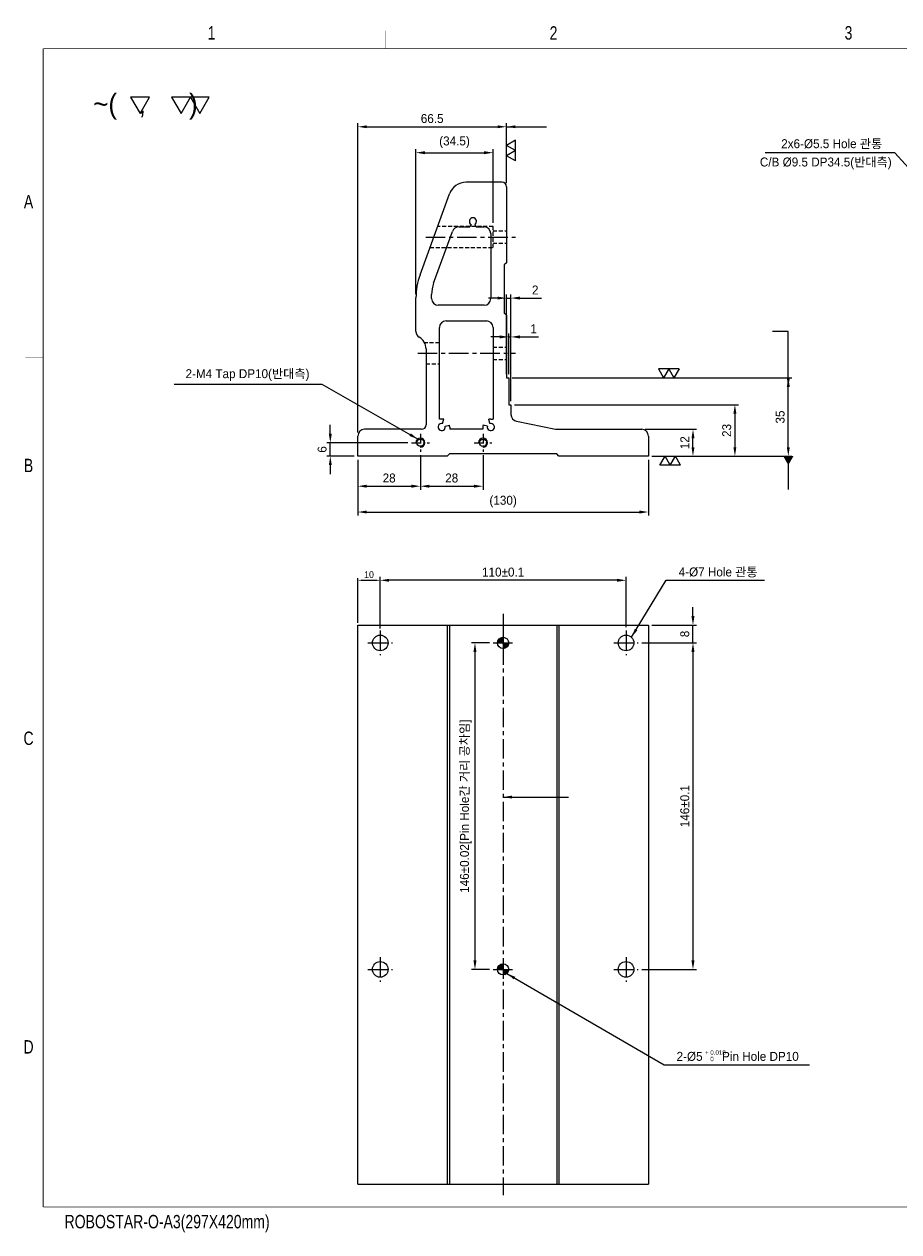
# Model space of a CAD drawing. Extents: x 1459 to 11977, y 582 to 6630.
# Tile 1 of 2: x 1459 to 1850, y 1095 to 1635. Entities that reach past the tile are written whole.
import ezdxf
from ezdxf.enums import TextEntityAlignment as Align

# ---------------------------------------------------------------- set-up
doc = ezdxf.new("R2010")
doc.units = 0
doc.header["$LTSCALE"] = 7
doc.header["$MEASUREMENT"] = 0
doc.linetypes.add('CENTER', pattern=[2, 1.25, -0.25, 0.25, -0.25])
doc.linetypes.add('HIDDEN', pattern=[0.375, 0.25, -0.125])
doc.layers.get('0').update_dxf_attribs({"linetype": 'CONTINUOUS'})
doc.layers.get('DEFPOINTS').update_dxf_attribs({"linetype": 'CONTINUOUS'})
for name, color, linetype in [('3', 4, 'CONTINUOUS'), ('CENTERLINE', 3, 'CENTER'), ('DIM', 4, 'CONTINUOUS'), ('DIMENSION', 4, 'CONTINUOUS'), ('HATCHLINE', 1, 'CONTINUOUS'), ('HIDDENLINE', 5, 'HIDDEN')]:
    doc.layers.add(name, color=color, linetype=linetype)
doc.styles.add('GHS', font='romans.shx', dxfattribs={"bigfont": 'ghs.shx'})
doc.styles.get("Standard").update_dxf_attribs({"font": 'Gulim.ttf'})
doc.dimstyles.new('A3', dxfattribs={"dimtxt": 3, "dimasz": 2, "dimexe": 1, "dimexo": 1, "dimgap": 1, "dimtad": 1, "dimdec": 4, "dimdsep": 46, "dimtxsty": 'Standard', "dimcen": 2.5, "dimclrd": 4, "dimclre": 4, "dimclrt": 9, "dimazin": 2, "dimtfac": 1, "dimtdec": 4, "dimtmove": 0, "dimatfit": 3, "dimfxl": 0, "dimtolj": 1, "dimarcsym": 0})
doc.dimstyles.new('ISO-25(x1.5)', dxfattribs={"dimscale": 1.6, "dimtxt": 2.5, "dimasz": 2.5, "dimexe": 1, "dimexo": 1, "dimgap": 1, "dimtad": 1, "dimdsep": 46, "dimtxsty": 'GHS', "dimcen": 0, "dimclrd": 256, "dimclre": 256, "dimclrt": 9, "dimadec": 0, "dimazin": 2, "dimtfac": 1, "dimtmove": 0, "dimatfit": 3, "dimfxl": 0, "dimlwd": -1, "dimlwe": -1, "dimarcsym": 0})
pattern_1 = [(45, (9399.4825, 8460.9779), (-0.224506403, 0.224506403), [])]

# ---------------------------------------------------------------- blocks, each defined once
blk = doc.blocks.new('A3-DJ')
at = {"const_width": 0.2}
for points in [[(30, 269), (410, 269)], [(30, 269), (30, 10)], [(30, 10), (410, 10)]]:
    blk.add_lwpolyline(points, dxfattribs=at)
at = {"layer": '3', "const_width": 0.05}
for points in [[(106.5, 273), (106.5, 269)], [(183, 273), (183, 269)], [(26, 200), (30, 200)], [(26, 149), (30, 149)], [(26, 80), (30, 80)]]:
    blk.add_lwpolyline(points, dxfattribs=at)
at = {"layer": '3', "width": 0.8}
for s, p in [('1', (67.68, 272.54)), ('2', (144.18, 272.54)), ('3', (210.18, 272.54)), ('A', (26.72, 234.81)), ('B', (26.72, 175.81)), ('C', (26.72, 114.81)), ('D', (26.72, 45.81)), ('ROBOSTAR-O-A3(297X420mm)', (57.72, 6.36))]:
    blk.add_text(s, height=3, dxfattribs=at).set_placement(p, align=Align.MIDDLE)
blk = doc.blocks.new('*D41')
at = {"layer": 'DEFPOINTS', "color": 0}
for p in [(1636.19, 1443.52), (1608.19, 1441.52), (1636.19, 1428.08)]:
    blk.add_point(p, dxfattribs=at)
at = {"layer": 'DIMENSION'}
for p, q in [((1608.19, 1439.92), (1608.19, 1426.48)), ((1636.19, 1441.92), (1636.19, 1426.48)), ((1612.19, 1428.08), (1632.19, 1428.08))]:
    blk.add_line(p, q, dxfattribs=at)
for points in [[(1612.19, 1428.75), (1612.19, 1427.41), (1608.19, 1428.08)], [(1632.19, 1428.75), (1632.19, 1427.41), (1636.19, 1428.08)]]:
    blk.add_solid(points, dxfattribs=at)
at = {"layer": 'DIMENSION', "color": 9, "insert": (1622.19, 1431.73), "char_height": 4, "attachment_point": 5}
blk.add_mtext('28', dxfattribs=at)
blk = doc.blocks.new('*D42')
at = {"layer": 'DEFPOINTS', "color": 0}
for p in [(1636.19, 1443.52), (1664.19, 1443.52), (1664.19, 1428.08)]:
    blk.add_point(p, dxfattribs=at)
at = {"layer": 'DIMENSION'}
for p, q in [((1636.19, 1441.92), (1636.19, 1426.48)), ((1664.19, 1441.92), (1664.19, 1426.48)), ((1640.19, 1428.08), (1660.19, 1428.08))]:
    blk.add_line(p, q, dxfattribs=at)
for points in [[(1640.19, 1428.75), (1640.19, 1427.41), (1636.19, 1428.08)], [(1660.19, 1428.75), (1660.19, 1427.41), (1664.19, 1428.08)]]:
    blk.add_solid(points, dxfattribs=at)
at = {"layer": 'DIMENSION', "color": 9, "insert": (1650.19, 1431.73), "char_height": 4, "attachment_point": 5}
blk.add_mtext('28', dxfattribs=at)
blk = doc.blocks.new('*D43')
at = {"layer": 'DEFPOINTS', "color": 0}
for p in [(1608.19, 1441.52), (1738.19, 1441.52), (1738.19, 1416.54)]:
    blk.add_point(p, dxfattribs=at)
at = {"layer": 'DIMENSION'}
for p, q in [((1608.19, 1439.92), (1608.19, 1414.94)), ((1738.19, 1439.92), (1738.19, 1414.94)), ((1612.19, 1416.54), (1734.19, 1416.54))]:
    blk.add_line(p, q, dxfattribs=at)
for points in [[(1612.19, 1417.21), (1612.19, 1415.87), (1608.19, 1416.54)], [(1734.19, 1417.21), (1734.19, 1415.87), (1738.19, 1416.54)]]:
    blk.add_solid(points, dxfattribs=at)
at = {"layer": 'DIMENSION', "color": 9, "insert": (1673.19, 1421.19), "char_height": 4, "attachment_point": 5}
blk.add_mtext('{\\f??|b0|i0|c0|p49;(}130{\\f??|b0|i0|c0|p49;)}', dxfattribs=at)
blk = doc.blocks.new('*D44')
at = {"layer": 'DEFPOINTS', "color": 0}
for p in [(1595.86, 1447.52), (1632.19, 1447.52), (1608.19, 1441.52)]:
    blk.add_point(p, dxfattribs=at)
at = {"layer": 'DIMENSION'}
for p, q in [((1595.86, 1451.52), (1595.86, 1455.52)), ((1630.59, 1447.52), (1594.26, 1447.52)), ((1595.86, 1441.52), (1595.86, 1447.52)), ((1606.59, 1441.52), (1594.26, 1441.52)), ((1595.86, 1437.52), (1595.86, 1433.52))]:
    blk.add_line(p, q, dxfattribs=at)
for points in [[(1595.19, 1451.52), (1596.52, 1451.52), (1595.86, 1447.52)], [(1595.19, 1437.52), (1596.52, 1437.52), (1595.86, 1441.52)]]:
    blk.add_solid(points, dxfattribs=at)
at = {"layer": 'DIMENSION', "color": 9, "insert": (1592.21, 1444.52), "char_height": 4, "attachment_point": 5, "rotation": 90}
blk.add_mtext('6', dxfattribs=at)
blk = doc.blocks.new('*D45')
at = {"layer": 'DEFPOINTS', "color": 0}
for p in [(1735.19, 1453.52), (1758.15, 1453.52), (1738.19, 1441.52)]:
    blk.add_point(p, dxfattribs=at)
at = {"layer": 'DIMENSION'}
for p, q in [((1736.79, 1453.52), (1759.75, 1453.52)), ((1758.15, 1445.52), (1758.15, 1449.52)), ((1739.79, 1441.52), (1759.75, 1441.52))]:
    blk.add_line(p, q, dxfattribs=at)
for points in [[(1757.48, 1449.52), (1758.82, 1449.52), (1758.15, 1453.52)], [(1757.48, 1445.52), (1758.82, 1445.52), (1758.15, 1441.52)]]:
    blk.add_solid(points, dxfattribs=at)
at = {"layer": 'DIMENSION', "color": 9, "insert": (1754.49, 1447.52), "char_height": 4, "attachment_point": 5, "rotation": 90}
blk.add_mtext('12', dxfattribs=at)
blk = doc.blocks.new('*D46')
at = {"layer": 'DEFPOINTS', "color": 0}
for p in [(1675.69, 1476.52), (1800.81, 1476.52), (1738.19, 1441.52)]:
    blk.add_point(p, dxfattribs=at)
at = {"layer": 'DIMENSION'}
for p, q in [((1677.29, 1476.52), (1802.41, 1476.52)), ((1800.81, 1445.52), (1800.81, 1472.52)), ((1739.79, 1441.52), (1802.41, 1441.52))]:
    blk.add_line(p, q, dxfattribs=at)
for points in [[(1800.14, 1472.52), (1801.48, 1472.52), (1800.81, 1476.52)], [(1800.14, 1445.52), (1801.48, 1445.52), (1800.81, 1441.52)]]:
    blk.add_solid(points, dxfattribs=at)
at = {"layer": 'DIMENSION', "color": 9, "insert": (1797.16, 1459.02), "char_height": 4, "attachment_point": 5, "rotation": 90}
blk.add_mtext('35', dxfattribs=at)
blk = doc.blocks.new('SF21', base_point=(-8814, -6360.99))
at = {"layer": 'DIMENSION'}
for p, q in [((-8814, -6359.99), (-8813.42, -6360.99)), ((-8814, -6359.99), (-8812.84, -6359.99)), ((-8812.84, -6359.99), (-8813.42, -6360.99)), ((-8812.84, -6359.99), (-8812.26, -6360.99)), ((-8812.84, -6359.99), (-8811.69, -6359.99)), ((-8811.69, -6359.99), (-8812.26, -6360.99))]:
    blk.add_line(p, q, dxfattribs=at)
blk = doc.blocks.new('*D47')
at = {"layer": 'DEFPOINTS', "color": 0}
for p in [(1676.69, 1512.21), (1674.69, 1476.52), (1676.69, 1464.52)]:
    blk.add_point(p, dxfattribs=at)
at = {"layer": 'DIMENSION'}
for p, q in [((1670.69, 1512.21), (1666.69, 1512.21)), ((1674.69, 1478.12), (1674.69, 1513.81)), ((1674.69, 1512.21), (1676.69, 1512.21)), ((1676.69, 1466.12), (1676.69, 1513.81)), ((1680.69, 1512.21), (1690.38, 1512.21))]:
    blk.add_line(p, q, dxfattribs=at)
for points in [[(1670.69, 1512.88), (1670.69, 1511.55), (1674.69, 1512.21)], [(1680.69, 1512.88), (1680.69, 1511.55), (1676.69, 1512.21)]]:
    blk.add_solid(points, dxfattribs=at)
at = {"layer": 'DIMENSION', "color": 9, "insert": (1687.54, 1515.82), "char_height": 4, "attachment_point": 5}
blk.add_mtext('2', dxfattribs=at)
blk = doc.blocks.new('*D48')
at = {"layer": 'DEFPOINTS', "color": 0}
for p in [(1668.69, 1577.23), (1668.69, 1544.27), (1634.19, 1512.34)]:
    blk.add_point(p, dxfattribs=at)
at = {"layer": 'DIMENSION'}
for p, q in [((1634.19, 1513.94), (1634.19, 1578.83)), ((1638.19, 1577.23), (1664.69, 1577.23)), ((1668.69, 1545.87), (1668.69, 1578.83))]:
    blk.add_line(p, q, dxfattribs=at)
for points in [[(1638.19, 1577.9), (1638.19, 1576.56), (1634.19, 1577.23)], [(1664.69, 1577.9), (1664.69, 1576.56), (1668.69, 1577.23)]]:
    blk.add_solid(points, dxfattribs=at)
at = {"layer": 'DIMENSION', "color": 9, "insert": (1651.44, 1581.88), "char_height": 4, "attachment_point": 5}
blk.add_mtext('{\\f??|b0|i0|c0|p49;(}34.5{\\f??|b0|i0|c0|p49;)}', dxfattribs=at)
blk = doc.blocks.new('*D49')
at = {"layer": 'DEFPOINTS', "color": 0}
for p in [(1674.69, 1588.82), (1674.69, 1562.02), (1608.19, 1450.52)]:
    blk.add_point(p, dxfattribs=at)
at = {"layer": 'DIMENSION'}
for p, q in [((1608.19, 1452.12), (1608.19, 1590.42)), ((1612.19, 1588.82), (1670.69, 1588.82)), ((1674.69, 1563.62), (1674.69, 1590.42))]:
    blk.add_line(p, q, dxfattribs=at)
for points in [[(1612.19, 1589.48), (1612.19, 1588.15), (1608.19, 1588.82)], [(1670.69, 1589.48), (1670.69, 1588.15), (1674.69, 1588.82)]]:
    blk.add_solid(points, dxfattribs=at)
at = {"layer": 'DIMENSION', "color": 9, "insert": (1641.44, 1592.47), "char_height": 4, "attachment_point": 5}
blk.add_mtext('66.5', dxfattribs=at)
blk = doc.blocks.new('*D50')
at = {"layer": 'DEFPOINTS', "color": 0}
for p in [(1618.19, 1386), (1618.19, 1363.5), (1728.19, 1363.5)]:
    blk.add_point(p, dxfattribs=at)
at = {"layer": 'DIMENSION'}
for p, q in [((1618.19, 1365.1), (1618.19, 1387.6)), ((1724.19, 1386), (1622.19, 1386)), ((1728.19, 1365.1), (1728.19, 1387.6))]:
    blk.add_line(p, q, dxfattribs=at)
for points in [[(1622.19, 1386.67), (1622.19, 1385.34), (1618.19, 1386)], [(1724.19, 1386.67), (1724.19, 1385.34), (1728.19, 1386)]]:
    blk.add_solid(points, dxfattribs=at)
at = {"layer": 'DIMENSION', "color": 9, "insert": (1673.19, 1389.66), "char_height": 4, "attachment_point": 5}
blk.add_mtext('110±0.1', dxfattribs=at)
blk = doc.blocks.new('*D51')
at = {"layer": 'DEFPOINTS', "color": 0}
for p in [(1738.19, 1366), (1758.15, 1366), (1733.69, 1358)]:
    blk.add_point(p, dxfattribs=at)
at = {"layer": 'DIMENSION'}
for p, q in [((1758.15, 1370), (1758.15, 1374)), ((1739.79, 1366), (1759.75, 1366)), ((1758.15, 1358), (1758.15, 1366)), ((1735.29, 1358), (1759.75, 1358)), ((1758.15, 1354), (1758.15, 1350))]:
    blk.add_line(p, q, dxfattribs=at)
for points in [[(1757.48, 1370), (1758.82, 1370), (1758.15, 1366)], [(1757.48, 1354), (1758.82, 1354), (1758.15, 1358)]]:
    blk.add_solid(points, dxfattribs=at)
at = {"layer": 'DIMENSION', "color": 9, "insert": (1754.5, 1362), "char_height": 4, "attachment_point": 5, "rotation": 90}
blk.add_mtext('8', dxfattribs=at)
blk = doc.blocks.new('*D52')
at = {"layer": 'DEFPOINTS', "color": 0}
for p in [(1733.69, 1358), (1733.69, 1212), (1758.15, 1212)]:
    blk.add_point(p, dxfattribs=at)
at = {"layer": 'DIMENSION'}
for p, q in [((1735.29, 1358), (1759.75, 1358)), ((1758.15, 1354), (1758.15, 1216)), ((1735.29, 1212), (1759.75, 1212))]:
    blk.add_line(p, q, dxfattribs=at)
for points in [[(1757.48, 1354), (1758.82, 1354), (1758.15, 1358)], [(1757.48, 1216), (1758.82, 1216), (1758.15, 1212)]]:
    blk.add_solid(points, dxfattribs=at)
at = {"layer": 'DIMENSION', "color": 9, "insert": (1754.49, 1285), "char_height": 4, "attachment_point": 5, "rotation": 90}
blk.add_mtext('146±0.1', dxfattribs=at)
blk = doc.blocks.new('*D53')
at = {"layer": 'DEFPOINTS', "color": 0}
for p in [(1668.69, 1358), (1660.6, 1212), (1668.69, 1212)]:
    blk.add_point(p, dxfattribs=at)
at = {"layer": 'DIMENSION'}
for p, q in [((1667.09, 1358), (1659, 1358)), ((1660.6, 1354), (1660.6, 1216)), ((1667.09, 1212), (1659, 1212))]:
    blk.add_line(p, q, dxfattribs=at)
for points in [[(1659.93, 1354), (1661.26, 1354), (1660.6, 1358)], [(1659.93, 1216), (1661.26, 1216), (1660.6, 1212)]]:
    blk.add_solid(points, dxfattribs=at)
at = {"layer": 'DIMENSION', "color": 9, "insert": (1656.49, 1285), "char_height": 4, "attachment_point": 5, "rotation": 90}
blk.add_mtext('146%%p0.02[Pin Hole간 거리 공차임]', dxfattribs=at)
blk = doc.blocks.new('*D57')
at = {"layer": 'DEFPOINTS', "color": 0}
for p in [(1676.69, 1494.84), (1675.69, 1476.52), (1676.69, 1464.52)]:
    blk.add_point(p, dxfattribs=at)
at = {"layer": 'DIMENSION'}
for p, q in [((1675.69, 1478.12), (1675.69, 1496.44)), ((1676.69, 1466.12), (1676.69, 1496.44)), ((1671.69, 1494.84), (1667.69, 1494.84)), ((1675.69, 1494.84), (1676.69, 1494.84)), ((1680.69, 1494.84), (1688.95, 1494.84))]:
    blk.add_line(p, q, dxfattribs=at)
for points in [[(1671.69, 1495.51), (1671.69, 1494.17), (1675.69, 1494.84)], [(1680.69, 1495.51), (1680.69, 1494.17), (1676.69, 1494.84)]]:
    blk.add_solid(points, dxfattribs=at)
at = {"layer": 'DIMENSION', "color": 9, "insert": (1686.82, 1498.5), "char_height": 4, "attachment_point": 5}
blk.add_mtext('1', dxfattribs=at)
blk = doc.blocks.new('*D58')
at = {"layer": 'DEFPOINTS', "color": 0}
for p in [(1676.69, 1464.52), (1738.19, 1441.52), (1776.91, 1441.52)]:
    blk.add_point(p, dxfattribs=at)
at = {"layer": 'DIMENSION'}
for p, q in [((1678.29, 1464.52), (1778.51, 1464.52)), ((1776.91, 1460.52), (1776.91, 1445.52)), ((1739.79, 1441.52), (1778.51, 1441.52))]:
    blk.add_line(p, q, dxfattribs=at)
for points in [[(1776.24, 1460.52), (1777.57, 1460.52), (1776.91, 1464.52)], [(1776.24, 1445.52), (1777.57, 1445.52), (1776.91, 1441.52)]]:
    blk.add_solid(points, dxfattribs=at)
at = {"layer": 'DIMENSION', "color": 9, "insert": (1773.26, 1453.02), "char_height": 4, "attachment_point": 5, "rotation": 90}
blk.add_mtext('23', dxfattribs=at)
blk = doc.blocks.new('*D59')
at = {"color": 4, "lineweight": -2}
for p, q in [((1608.19, 1367), (1608.19, 1387)), ((1610.19, 1386), (1616.19, 1386)), ((1618.19, 1364.5), (1618.19, 1387))]:
    blk.add_line(p, q, dxfattribs=at)
at = {"color": 4}
for points in [[(1610.19, 1386.34), (1610.19, 1385.67), (1608.19, 1386)], [(1616.19, 1386.34), (1616.19, 1385.67), (1618.19, 1386)]]:
    blk.add_solid(points, dxfattribs=at)
at = {"layer": 'DEFPOINTS', "color": 0}
for p in [(1618.19, 1386), (1608.19, 1366), (1618.19, 1363.5)]:
    blk.add_point(p, dxfattribs=at)
at = {"color": 9, "insert": (1613.19, 1388.55), "char_height": 3, "attachment_point": 5}
blk.add_mtext('\\A1;10', dxfattribs=at)

msp = doc.modelspace()

# ---------------------------------------------------------------- hatches: boundary and pattern name
at = {"layer": 'HATCHLINE'}
h = msp.add_hatch(dxfattribs=at)
h.set_pattern_fill('ANSI31', color=256, scale=0.1, style=0)
h.set_pattern_definition(pattern_1)
h.paths.add_polyline_path([(1673.19391, 1360.50472, 0.414213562), (1670.69391, 1358.00472), (1673.19391, 1358.00472)])
h.paths.add_polyline_path([(1673.19391, 1358.00472), (1673.19391, 1355.50472, 0.414213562), (1675.69391, 1358.00472)])
h = msp.add_hatch(dxfattribs=at)
h.set_pattern_fill('ANSI31', color=256, scale=0.1, style=0)
h.set_pattern_definition(pattern_1)
h.paths.add_polyline_path([(1673.19391, 1214.50472, 0.414213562), (1670.69391, 1212.00472), (1673.19391, 1212.00472)])
h.paths.add_polyline_path([(1673.19391, 1212.00472), (1673.19391, 1209.50472, 0.414213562), (1675.69391, 1212.00472)])

# ---------------------------------------------------------------- linework, layer by layer
for p, q in [((1672.69391, 1564.02191), (1656.67975, 1564.02191)), ((1674.69391, 1562.02191), (1674.69391, 1528.02191)), ((1636.00313, 1522.60381), (1649.16221, 1558.75807)), ((1658.89391, 1545.13627), (1658.25054, 1544.02191)), ((1660.49391, 1545.13627), (1661.13729, 1544.02191)), ((1642.09852, 1518.88412), (1650.52947, 1542.04797)), ((1653.34855, 1544.02191), (1658.25054, 1544.02191)), ((1661.13729, 1544.02191), (1664.69391, 1544.02191)), ((1667.69391, 1541.02191), (1667.69391, 1512.02191)), ((1674.69391, 1528.02191), (1673.69391, 1527.02191)), ((1673.69391, 1527.02191), (1673.69391, 1505.52191)), ((1674.69391, 1528.02191), (1674.69391, 1528.02191)), ((1634.19391, 1497.31614), (1634.19391, 1512.34321)), ((1641.19391, 1512.02191), (1641.19391, 1513.75382)), ((1664.69391, 1509.02191), (1644.19391, 1509.02191)), ((1647.69391, 1502.02191), (1665.69391, 1502.02191)), ((1674.69391, 1504.52191), (1673.69391, 1505.52191)), ((1674.69391, 1504.52191), (1674.69391, 1476.52191)), ((1644.69391, 1458.12191), (1644.69391, 1499.02191)), ((1668.69391, 1499.02191), (1668.69391, 1458.12191)), ((1638.69391, 1489.52191), (1638.69391, 1455.52191)), ((1674.69391, 1476.52191), (1675.69391, 1476.52191)), ((1675.69391, 1476.52191), (1675.69391, 1464.52191)), ((1675.69391, 1464.52191), (1676.69391, 1464.52191)), ((1676.69391, 1464.52191), (1676.69391, 1460.08801)), ((1636.69391, 1453.52191), (1611.19391, 1453.52191)), ((1645.69391, 1458.12191), (1644.69391, 1458.12191)), ((1646.10802, 1456.06739), (1646.62566, 1457.99924)), ((1647.23939, 1454.93602), (1649.17125, 1455.45366)), ((1649.29391, 1454.52191), (1649.29391, 1453.52191)), ((1664.09391, 1453.52191), (1649.29391, 1453.52191)), ((1664.09391, 1454.52191), (1664.09391, 1453.52191)), ((1666.14843, 1454.93602), (1664.21658, 1455.45366)), ((1667.2798, 1456.06739), (1666.76216, 1457.99924)), ((1667.69391, 1458.12191), (1668.69391, 1458.12191)), ((1679.22901, 1457.12425), (1696.69391, 1453.52191)), ((1696.69391, 1453.52191), (1735.19391, 1453.52191)), ((1608.19391, 1441.52191), (1608.19391, 1450.52191)), ((1738.19391, 1450.52191), (1738.19391, 1441.52191)), ((1649.19391, 1442.52191), (1648.19391, 1441.52191)), ((1697.19391, 1442.52191), (1649.19391, 1442.52191)), ((1698.19391, 1441.52191), (1697.19391, 1442.52191)), ((1648.19391, 1441.52191), (1608.19391, 1441.52191)), ((1738.19391, 1441.52191), (1698.19391, 1441.52191)), ((1608.19391, 1366.00472), (1738.19391, 1366.00472)), ((1608.19391, 1116.00472), (1608.19391, 1366.00472)), ((1648.19391, 1366.00472), (1648.19391, 1116.00472)), ((1649.19391, 1366.00472), (1649.19391, 1116.00472)), ((1697.19391, 1366.00472), (1697.19391, 1116.00472)), ((1698.19391, 1366.00472), (1698.19391, 1116.00472)), ((1738.19391, 1366.00472), (1738.19391, 1116.00472)), ((1608.19391, 1116.00472), (1738.19391, 1116.00472))]:
    msp.add_line(p, q)
for centre, radius in [((1636.19391, 1447.52191), 1.62111), ((1664.19391, 1447.52191), 1.62111), ((1618.19391, 1358.00472), 3.5), ((1728.19391, 1358.00472), 3.5), ((1673.19391, 1358.00472), 2.5), ((1618.19391, 1212.00472), 3.5), ((1728.19391, 1212.00472), 3.5), ((1673.19391, 1212.00472), 2.5)]:
    msp.add_circle(centre, radius)
for centre, radius, start, end in [((1656.67975, 1556.02191), 8, 90, 160), ((1672.69391, 1562.02191), 2, 0, 90), ((1659.69391, 1546.52191), 1.6, 300, 240), ((1653.34855, 1541.02191), 3, 90, 160), ((1664.69391, 1541.02191), 3, 0, 90), ((1664.19391, 1512.34321), 30, 160, 180), ((1656.19391, 1513.75382), 15, 160, 180), ((1644.19391, 1512.02191), 3, 180, 270), ((1664.69391, 1512.02191), 3, 270, 0), ((1647.69391, 1499.02191), 3, 90, 180), ((1665.69391, 1499.02191), 3, 0, 90), ((1637.19391, 1497.31614), 3, 180, 240), ((1632.69391, 1489.52191), 6, 0, 60), ((1679.69391, 1460.08801), 3, 180, 261.085073), ((1611.19391, 1450.52191), 3, 90, 180), ((1636.69391, 1455.52191), 2, 270, 0), ((1645.69391, 1454.52191), 1.6, 75, 15), ((1645.69391, 1454.52191), 3.6, 75, 90), ((1645.69391, 1454.52191), 3.6, 0, 15), ((1667.69391, 1454.52191), 3.6, 165, 180), ((1667.69391, 1454.52191), 1.6, 165, 105), ((1667.69391, 1454.52191), 3.6, 90, 105), ((1735.19391, 1450.52191), 3, 0, 90)]:
    msp.add_arc(centre, radius, start, end)
at = {"layer": '3'}
for centre in [(1636.19391, 1447.52191), (1664.19391, 1447.52191)]:
    msp.add_arc(centre, 2, 270, 180, dxfattribs=at)
at = {"layer": 'CENTERLINE'}
for p, q in [((1638.55564, 1539.52191), (1678.69391, 1539.52191)), ((1634.96196, 1487.52191), (1678.69391, 1487.52191)), ((1673.19391, 1371.00472), (1673.19391, 1111.00472)), ((1618.19391, 1363.50472), (1618.19391, 1352.50472)), ((1673.19391, 1362.50472), (1673.19391, 1353.50472)), ((1728.19391, 1363.50472), (1728.19391, 1352.50472)), ((1612.69391, 1358.00472), (1623.69391, 1358.00472)), ((1668.69391, 1358.00472), (1677.69391, 1358.00472)), ((1722.69391, 1358.00472), (1733.69391, 1358.00472)), ((1618.19391, 1217.50472), (1618.19391, 1206.50472)), ((1673.19391, 1216.50472), (1673.19391, 1207.50472)), ((1728.19391, 1217.50472), (1728.19391, 1206.50472)), ((1612.69391, 1212.00472), (1623.69391, 1212.00472)), ((1668.69391, 1212.00472), (1677.69391, 1212.00472)), ((1722.69391, 1212.00472), (1733.69391, 1212.00472))]:
    msp.add_line(p, q, dxfattribs=at)
at = {"layer": 'CENTERLINE', "ltscale": 0.5}
for p, q in [((1632.19391, 1447.52191), (1640.19391, 1447.52191)), ((1636.19391, 1451.52191), (1636.19391, 1443.52191)), ((1660.19391, 1447.52191), (1668.19391, 1447.52191)), ((1664.19391, 1451.52191), (1664.19391, 1443.52191))]:
    msp.add_line(p, q, dxfattribs=at)
at = {"layer": 'DIMENSION'}
msp.add_line((1805.16373, 1577.22862), (1790.52026, 1577.22862), dxfattribs=at)
for points in [[(1514.92164, 1602.03921), (1506.52164, 1602.03921), (1510.72164, 1594.7646)], [(1533.25112, 1602.03921), (1524.85112, 1602.03921), (1529.05112, 1594.7646)], [(1541.65112, 1602.03921), (1533.25112, 1602.03921), (1537.45112, 1594.7646)]]:
    msp.add_lwpolyline(points, close=True, dxfattribs=at)
at = {"layer": 'HIDDENLINE'}
for p, q in [((1668.69391, 1544.27191), (1643.88968, 1544.27191)), ((1668.69391, 1534.77191), (1668.69391, 1544.27191)), ((1668.69391, 1542.27191), (1674.69391, 1542.27191)), ((1640.43196, 1534.77191), (1668.69391, 1534.77191)), ((1668.69391, 1536.77191), (1674.69391, 1536.77191)), ((1644.69391, 1492.27191), (1638.0266, 1492.27191)), ((1668.69391, 1490.27191), (1674.69391, 1490.27191)), ((1638.69391, 1482.77191), (1644.69391, 1482.77191)), ((1668.69391, 1484.77191), (1674.69391, 1484.77191))]:
    msp.add_line(p, q, dxfattribs=at)

# ---------------------------------------------------------------- block references
at = {"xscale": 2, "yscale": 2, "zscale": 2}
msp.add_blockref('A3-DJ', (1407.3846, 1085.7426), dxfattribs=at)
at = {"layer": 'DIM', "yscale": 4}
for p, xscale, rotation in [((1674.69391, 1573.55197), -4, 270), ((1752.59571, 1441.52191), 4, 180)]:
    msp.add_blockref('SF21', p, dxfattribs=dict(at, xscale=xscale, rotation=rotation))
at = {"layer": 'DIM', "xscale": -4, "yscale": 4}
msp.add_blockref('SF21', (1751.97396, 1476.52191), dxfattribs=at)

# ---------------------------------------------------------------- texts
at = {"layer": 'DIM', "color": 9}
for s, p in [('+', (1763.5012, 1173.83035)), ('0.018', (1765.9012, 1173.83035)), ('0', (1765.9012, 1170.95005))]:
    msp.add_text(s, height=2, dxfattribs=at).set_placement(p)
at = {"layer": 'DIMENSION'}
msp.add_text('~(   ,      )', height=8.8707212, dxfattribs=at).set_placement((1489.77548, 1594.68121))
at = {"layer": 'DIMENSION', "color": 9, "char_height": 4}
for s, insert, attachment_point in [('2x6-%%C5.5 Hole 관통', (1842.86278, 1578.82862), 9), ('C/B %%C9.5 DP34.5(반대측)', (1847.06096, 1569.86046), 9), ('2-M4 Tap DP10(반대측)', (1586.54657, 1475.19393), 9), ('4-%%c7 Hole 관통', (1751.73989, 1387.32377), 7), ('2-%%C5      Pin Hole DP10', (1750.80898, 1170.96077), 7)]:
    msp.add_mtext(s, dxfattribs=dict(at, insert=insert, attachment_point=attachment_point))

# ---------------------------------------------------------------- dimensions: what is measured, and where the dimension line sits
dim = msp.add_linear_dim(base=(1618.19391, 1386.00472), p1=(1608.19391, 1366.00472), p2=(1618.19391, 1363.50472), dimstyle='A3')
dim.commit()
dim.dimension.update_dxf_attribs({"geometry": '*D59', "text_midpoint": (1613.19391, 1388.54667)})
at = {"layer": 'DIMENSION'}
for base, p1, p2, override, picture, middle in [((1674.69391, 1588.81673), (1608.19391, 1450.52191), (1674.69391, 1562.02191), {"dimtxsty": 'Standard'}, '*D49', (1641.44391, 1592.46733)), ((1676.69391, 1512.21427), (1674.69391, 1476.52191), (1676.69391, 1464.52191), {"dimtxsty": 'Standard'}, '*D47', (1687.53759, 1515.81959)), ((1676.69391, 1494.841), (1675.69391, 1476.52191), (1676.69391, 1464.52191), {"dimtxsty": 'Standard'}, '*D57', (1686.82121, 1498.49693)), ((1636.19391, 1428.0806), (1608.19391, 1441.52191), (1636.19391, 1443.52191), {"dimtxsty": 'Standard'}, '*D41', (1622.19391, 1431.7312)), ((1664.19391, 1428.0806), (1636.19391, 1443.52191), (1664.19391, 1443.52191), {"dimtxsty": 'Standard'}, '*D42', (1650.19391, 1431.7312)), ((1618.19391, 1386.00472), (1728.19391, 1363.50472), (1618.19391, 1363.50472), {"dimgap": 1, "dimtxsty": 'Standard', "dimtol": 1, "dimlim": 0, "dimtp": 0.1, "dimtm": 0.1}, '*D50', (1673.19391, 1389.66065))]:
    dim = msp.add_linear_dim(base=base, p1=p1, p2=p2, dimstyle='ISO-25(x1.5)', override=override, dxfattribs=at)
    dim.commit()
    dim.dimension.update_dxf_attribs({"geometry": picture, "text_midpoint": middle})
for base, p1, p2, picture, middle in [((1668.69391, 1577.22862), (1634.19391, 1512.34321), (1668.69391, 1544.27191), '*D48', (1651.44391, 1581.87624)), ((1738.19391, 1416.53925), (1608.19391, 1441.52191), (1738.19391, 1441.52191), '*D43', (1673.19391, 1421.18687))]:
    dim = msp.add_linear_dim(base=base, p1=p1, p2=p2, text='{\\f??|b0|i0|c0|p49;(}<>{\\f??|b0|i0|c0|p49;)}', dimstyle='ISO-25(x1.5)', override={"dimtxsty": 'Standard'}, dxfattribs=at)
    dim.commit()
    dim.dimension.update_dxf_attribs({"geometry": picture, "text_midpoint": middle})
for base, p1, p2, override, picture, middle in [((1800.80862, 1476.52191), (1738.19391, 1441.52191), (1675.69391, 1476.52191), {"dimtxsty": 'Standard'}, '*D46', (1797.15802, 1459.02191)), ((1776.908, 1441.52191), (1676.69391, 1464.52191), (1738.19391, 1441.52191), {"dimtxsty": 'Standard'}, '*D58', (1773.2574, 1453.02191)), ((1595.85784, 1447.52191), (1608.19391, 1441.52191), (1632.19391, 1447.52191), {"dimtxsty": 'Standard'}, '*D44', (1592.20724, 1444.52191)), ((1758.14881, 1453.52191), (1738.19391, 1441.52191), (1735.19391, 1453.52191), {"dimtxsty": 'Standard'}, '*D45', (1754.49288, 1447.52191)), ((1758.14881, 1366.00472), (1733.69391, 1358.00472), (1738.19391, 1366.00472), {"dimtxsty": 'Standard'}, '*D51', (1754.49821, 1362.00472)), ((1758.14881, 1212.00472), (1733.69391, 1358.00472), (1733.69391, 1212.00472), {"dimgap": 1, "dimtxsty": 'Standard', "dimtol": 1, "dimlim": 0, "dimtp": 0.1, "dimtm": 0.1}, '*D52', (1754.49288, 1285.00472))]:
    dim = msp.add_linear_dim(base=base, p1=p1, p2=p2, angle=90, dimstyle='ISO-25(x1.5)', override=override, dxfattribs=at)
    dim.commit()
    dim.dimension.update_dxf_attribs({"geometry": picture, "text_midpoint": middle})
dim = msp.add_linear_dim(base=(1660.59776, 1212.00472), p1=(1668.69391, 1358.00472), p2=(1668.69391, 1212.00472), angle=90, text='<>%%p0.02[Pin Hole간 거리 공차임]', dimstyle='ISO-25(x1.5)', override={"dimtxsty": 'Standard'}, dxfattribs=at)
dim.commit()
dim.dimension.update_dxf_attribs({"geometry": '*D53', "text_midpoint": (1656.49176, 1285.00472)})

# ---------------------------------------------------------------- leaders
for points, override in [([(1674.69391, 1588.81673), (1692.59661, 1588.81673)], {"dimgap": 1, "dimtad": 1, "dimtxsty": 'Standard'}), ([(1800.80862, 1472.52191), (1800.80862, 1497.32895), (1793.7821, 1497.32895)], {"dimgap": 1, "dimtad": 1, "dimtxsty": 'Standard'}), ([(1800.80862, 1441.52191), (1800.80862, 1426.57247)], {"dimgap": 1, "dimtad": 1, "dimtxsty": 'Standard', "dimldrblk": 'DATUMFILLED'}), ([(1673.19391, 1289.06103), (1702.4917, 1289.06103)], {"dimgap": 1, "dimtad": 1, "dimtxsty": 'Standard'})]:
    msp.add_leader(points, dimstyle='ISO-25(x1.5)', override=override, dxfattribs=at)
at = {"layer": 'DIMENSION', "annotation_type": 0, "has_hookline": 1}
for points, hookline_direction, text_width in [([(1880.90259, 1541.30321), (1848.46278, 1577.22862), (1844.46278, 1577.22862)], 1, 49.07057), ([(1635.04304, 1449.1576), (1592.14657, 1473.59393), (1588.14657, 1473.59393)], 1, 60.51132), ([(1730.61592, 1360.53136), (1746.13989, 1386.00472), (1750.13989, 1386.00472)], 0, 38.3755), ([(1674.84628, 1210.12864), (1745.20898, 1169.36077), (1749.20898, 1169.36077)], 0, 59.53662)]:
    msp.add_leader(points, dimstyle='ISO-25(x1.5)', override={"dimgap": 1, "dimtad": 1, "dimtxsty": 'Standard'}, dxfattribs=dict(at, hookline_direction=hookline_direction, text_width=text_width))

doc.saveas('drawing.dxf')
